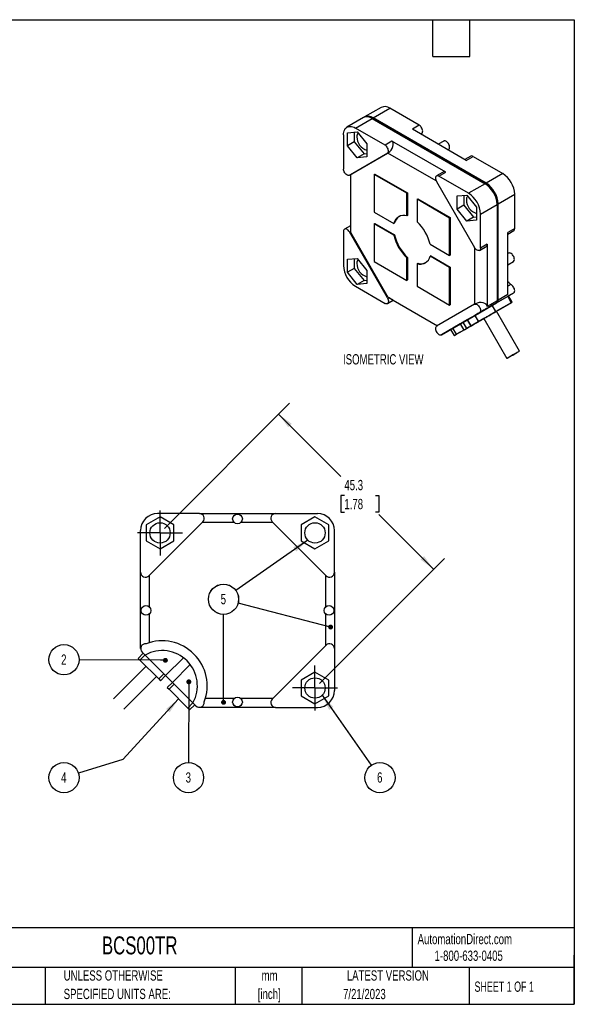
# Model space of a CAD drawing. Header units: millimetres. Extents: x 6 to 273, y 6 to 210.
# Tile 2 of 2: x 159 to 273, y 6 to 210. Entities that reach past the tile are written whole.
import ezdxf

# ---------------------------------------------------------------- set-up
doc = ezdxf.new("R2010")
doc.units = ezdxf.units.MM
doc.linetypes.add('CENTERX2', pattern=[20.32, 12.7, -2.54, 2.54, -2.54])
doc.layers.add('CENTER', color=40, linetype='CENTERX2')
doc.layers.add('DIMENSIONS', color=140, linetype='Continuous', lineweight=25)
doc.layers.add('TEXT', color=140, linetype='Continuous', lineweight=25)
doc.styles.add('SLDTEXTSTYLE0', font='TXT', dxfattribs={"width": 0.7})
doc.styles.add('SLDTEXTSTYLE1', font='TXT', dxfattribs={"width": 0.65})
doc.dimstyles.new('SLDDIMSTYLE1', dxfattribs={"dimtxt": 2.158008, "dimasz": 3.302, "dimexe": 0, "dimexo": 0.0625, "dimgap": 0.539502, "dimtad": 0, "dimtih": 1, "dimtoh": 1, "dimrnd": 1e-09, "dimzin": 12, "dimdsep": 46, "dimtxsty": 'SLDTEXTSTYLE0', "dimsah": 1, "dimcen": 0.09, "dimadec": 0, "dimazin": 3, "dimtfac": 1, "dimtofl": 0, "dimtmove": 0, "dimatfit": 3, "dimfxl": 0, "dimfrac": 2, "dimtolj": 1, "dimtzin": 12, "dimarcsym": 0})
doc.dimstyles.new('SLDDIMSTYLE4', dxfattribs={"dimtxt": 0.18, "dimasz": 1.016, "dimexe": 0, "dimexo": 0.0625, "dimgap": 0, "dimtad": 0, "dimtih": 1, "dimtoh": 1, "dimdec": 0, "dimrnd": 1e-09, "dimzin": 0, "dimdsep": 46, "dimtxsty": 'Standard', "dimblk1": 'DOT', "dimblk2": 'DOT', "dimsah": 1, "dimcen": 0.09, "dimadec": 0, "dimazin": 0, "dimtfac": 1.016, "dimtdec": 0, "dimtofl": 0, "dimtmove": 0, "dimatfit": 3, "dimldrblk": 'DOT', "dimfxl": 0, "dimfrac": 2, "dimtolj": 1, "dimtzin": 0, "dimarcsym": 0})
doc.dimstyles.new('SLDDIMSTYLE5', dxfattribs={"dimtxt": 0.18, "dimasz": 3.302, "dimexe": 0, "dimexo": 0.0625, "dimgap": 0, "dimtad": 0, "dimtih": 1, "dimtoh": 1, "dimdec": 0, "dimrnd": 1e-09, "dimzin": 0, "dimdsep": 46, "dimtxsty": 'Standard', "dimsah": 1, "dimcen": 0.09, "dimadec": 0, "dimazin": 0, "dimtfac": 3.302, "dimtdec": 0, "dimtofl": 0, "dimtmove": 0, "dimatfit": 3, "dimfxl": 0, "dimfrac": 2, "dimtolj": 1, "dimtzin": 0, "dimarcsym": 0})

# ---------------------------------------------------------------- blocks, each defined once
blk = doc.blocks.new('SW_NOTE_0_2')
at = {"layer": 'TEXT', "color": 0, "char_height": 2.117, "attachment_point": 2, "style": 'SLDTEXTSTYLE0'}
for s, insert in [('mm', (2.84, 2.73)), ('[inch]', (2.76, -1.09))]:
    blk.add_mtext(s, dxfattribs=dict(at, insert=insert))
blk = doc.blocks.new('SW_NOTE_0_3')
at = {"layer": 'TEXT', "color": 0, "char_height": 2.1167, "attachment_point": 1, "style": 'SLDTEXTSTYLE0'}
for s, insert in [('UNLESS OTHERWISE', (0, 2.73)), ('SPECIFIED UNITS ARE:', (0, -1.09))]:
    blk.add_mtext(s, dxfattribs=dict(at, insert=insert))
blk = doc.blocks.new('_D_8')
at = {"layer": 'DIMENSIONS'}
for p, q in [((188.4, 104.53), (214.25, 130.38)), ((212, 128.13), (224.86, 115.27)), ((225.57, 111.36), (224.85, 111.36)), ((224.85, 111.36), (224.85, 107.93)), ((231.98, 111.36), (232.71, 111.36)), ((232.71, 111.36), (232.71, 107.93)), ((224.85, 107.93), (225.57, 107.93)), ((232.71, 107.93), (231.98, 107.93)), ((244, 96.13), (232.69, 107.44)), ((220.4, 72.53), (246.25, 98.38))]:
    blk.add_line(p, q, dxfattribs=at)
for points in [[(212, 128.13), (213.98, 125.44), (214.7, 126.16)], [(244, 96.13), (242.03, 98.83), (241.31, 98.11)]]:
    blk.add_solid(points, dxfattribs=at)
at = {"layer": 'DIMENSIONS', "char_height": 2.117, "attachment_point": 1, "style": 'SLDTEXTSTYLE0'}
for s, insert in [('45.3', (225.57, 114.57)), ('1.78', (225.57, 110.65))]:
    blk.add_mtext(s, dxfattribs=dict(at, insert=insert))
blk = doc.blocks.new('SW_NOTE_0_9')
at = {"layer": 'TEXT', "color": 0}
blk.add_circle((-3.12, 0.02), 3.12, dxfattribs=at)
at = {"layer": 'TEXT', "color": 0, "insert": (-3.16, 1.11), "char_height": 2.12, "attachment_point": 2, "style": 'SLDTEXTSTYLE0'}
blk.add_mtext('2', dxfattribs=at)
blk = doc.blocks.new('_Dot')
at = {"color": 0, "linetype": 'ByBlock', "lineweight": -2}
blk.add_line((-0.5, 0), (-1, 0), dxfattribs=at)
at = {"color": 0, "linetype": 'ByBlock', "const_width": 0.5}
blk.add_lwpolyline([(-0.25, 0, 1), (0.25, 0, 1)], format="xyb", close=True, dxfattribs=at)
blk = doc.blocks.new('SW_NOTE_0_10')
at = {"layer": 'TEXT', "color": 0}
blk.add_circle((-0.01, -3.12), 3.12, dxfattribs=at)
at = {"layer": 'TEXT', "color": 0, "insert": (-0.05, -2.03), "char_height": 2.12, "attachment_point": 2, "style": 'SLDTEXTSTYLE0'}
blk.add_mtext('3', dxfattribs=at)
blk = doc.blocks.new('SW_NOTE_0_11')
at = {"layer": 'TEXT', "color": 0}
blk.add_circle((0.9, 1.64), 3.12, dxfattribs=at)
at = {"layer": 'TEXT', "color": 0, "insert": (0.86, 2.73), "char_height": 2.12, "attachment_point": 2, "style": 'SLDTEXTSTYLE0'}
blk.add_mtext('4', dxfattribs=at)
blk = doc.blocks.new('SW_NOTE_0_12')
at = {"layer": 'TEXT', "color": 0}
blk.add_circle((1.8, -2.56), 3.12, dxfattribs=at)
at = {"layer": 'TEXT', "color": 0, "insert": (1.76, -1.46), "char_height": 2.12, "attachment_point": 2, "style": 'SLDTEXTSTYLE0'}
blk.add_mtext('6', dxfattribs=at)
blk = doc.blocks.new('SW_NOTE_0_13')
at = {"layer": 'TEXT', "color": 0}
blk.add_circle((0, 3.12), 3.12, dxfattribs=at)
at = {"layer": 'TEXT', "color": 0, "insert": (-0.04, 4.22), "char_height": 2.12, "attachment_point": 2, "style": 'SLDTEXTSTYLE0'}
blk.add_mtext('5', dxfattribs=at)
blk = doc.blocks.new('SW_NOTE_0_14')
at = {"layer": 'TEXT', "color": 0}
blk.add_circle((-3.02, 0.78), 3.12, dxfattribs=at)
at = {"layer": 'TEXT', "color": 0, "insert": (-3.06, 1.88), "char_height": 2.12, "attachment_point": 2, "style": 'SLDTEXTSTYLE0'}
blk.add_mtext('5', dxfattribs=at)
blk = doc.blocks.new('SW_NOTE_0_15')
at = {"layer": 'TEXT', "color": 0}
blk.add_circle((-2.56, -1.79), 3.12, dxfattribs=at)
at = {"layer": 'TEXT', "color": 0, "insert": (-2.6, -0.7), "char_height": 2.12, "attachment_point": 2, "style": 'SLDTEXTSTYLE0'}
blk.add_mtext('5', dxfattribs=at)
blk = doc.blocks.new('SW_CENTERMARKSYMBOL_4')
at = {"layer": 'CENTER', "color": 0}
for p, q in [((0, 2.54), (0, 4.64)), ((0, 0), (0, 2.54)), ((-2.54, 0), (-4.64, 0)), ((0, 0), (-2.54, 0)), ((0, 0), (0, -2.54)), ((0, 0), (2.54, 0)), ((2.54, 0), (4.64, 0)), ((0, -2.54), (0, -4.64))]:
    blk.add_line(p, q, dxfattribs=at)
blk = doc.blocks.new('SW_CENTERMARKSYMBOL_5')
at = {"layer": 'CENTER', "color": 0}
for p, q in [((0, 2.54), (0, 4.64)), ((0, 0), (0, 2.54)), ((-2.54, 0), (-4.64, 0)), ((0, 0), (-2.54, 0)), ((0, 0), (0, -2.54)), ((0, 0), (2.54, 0)), ((2.54, 0), (4.64, 0)), ((0, -2.54), (0, -4.64))]:
    blk.add_line(p, q, dxfattribs=at)

msp = doc.modelspace()

# ---------------------------------------------------------------- linework, layer by layer
for p, q in [((233.182, 191.45), (229.753, 189.47)), ((231.503, 189.297), (234.932, 191.276)), ((241.035, 187.754), (234.932, 191.276)), ((229.541, 189.347), (226.111, 187.368)), ((227.861, 187.194), (231.291, 189.174)), ((231.291, 189.174), (254.625, 175.703)), ((231.503, 189.297), (231.432, 189.093)), ((254.837, 175.826), (231.503, 189.297)), ((233.963, 183.672), (227.861, 187.194)), ((241.035, 187.754), (239.62, 186.937)), ((225.386, 185.765), (225.386, 178.718)), ((226.199, 186.231), (228.215, 186.411)), ((226.199, 183.544), (226.199, 186.231)), ((227.614, 186.358), (227.614, 184.36)), ((228.215, 186.411), (230.23, 183.904)), ((250.75, 180.512), (239.62, 186.937)), ((241.535, 186.071), (241.328, 185.952)), ((241.328, 185.952), (241.535, 186.071)), ((227.614, 184.36), (226.199, 183.544)), ((228.215, 181.037), (226.199, 183.544)), ((227.614, 184.36), (229.629, 181.853)), ((230.23, 183.904), (230.23, 181.217)), ((235.378, 184.488), (233.963, 183.672)), ((246.508, 178.063), (235.378, 184.488)), ((246.099, 184.509), (244.963, 183.853)), ((226.593, 177.444), (234.463, 181.989)), ((234.539, 182.033), (226.8, 177.564)), ((229.629, 181.853), (228.215, 181.037)), ((230.23, 181.217), (228.215, 181.037)), ((229.629, 181.853), (230.23, 181.907)), ((234.463, 181.989), (234.671, 182.109)), ((234.539, 182.033), (234.671, 182.109)), ((244.528, 176.266), (234.539, 182.033)), ((246.963, 182.698), (247.099, 182.777)), ((251.664, 181.378), (250.457, 180.681)), ((250.75, 180.512), (252.164, 181.328)), ((252.164, 181.328), (258.267, 177.806)), ((226.8, 177.564), (226.593, 177.444)), ((226.8, 177.564), (226.8, 165.714)), ((231.75, 177.6), (231.892, 177.682)), ((238.468, 173.722), (231.75, 177.6)), ((231.75, 177.6), (231.75, 169.843)), ((231.892, 177.682), (238.609, 173.804)), ((245.8, 177.993), (244.593, 177.296)), ((245.093, 177.246), (246.508, 178.063)), ((251.196, 173.724), (245.093, 177.246)), ((258.267, 177.806), (254.837, 175.826)), ((244.593, 176.141), (252.463, 162.51)), ((254.625, 175.703), (251.196, 173.724)), ((254.765, 175.618), (254.837, 175.826)), ((238.468, 173.722), (238.609, 173.804)), ((238.468, 169.061), (238.468, 173.722)), ((238.609, 173.804), (238.609, 169.143)), ((248.827, 173.169), (250.842, 173.349)), ((248.827, 170.481), (248.827, 173.169)), ((250.241, 173.295), (250.241, 171.298)), ((250.842, 173.349), (252.857, 170.842)), ((257.312, 171.539), (260.742, 173.519)), ((260.742, 166.472), (260.742, 173.519)), ((240.589, 172.498), (240.73, 172.579)), ((247.307, 168.62), (240.589, 172.498)), ((240.589, 172.498), (240.589, 167.837)), ((240.73, 172.579), (247.448, 168.702)), ((250.241, 171.298), (248.827, 170.481)), ((250.241, 171.298), (252.256, 168.791)), ((252.857, 170.842), (252.857, 168.155)), ((253.671, 169.437), (257.1, 171.417)), ((257.312, 171.539), (257.096, 171.581)), ((257.1, 171.417), (257.1, 151.518)), ((257.312, 151.64), (257.312, 171.539)), ((231.75, 169.843), (235.787, 167.513)), ((238.609, 169.143), (238.468, 169.061)), ((247.307, 168.62), (247.448, 168.702)), ((247.448, 168.702), (247.448, 160.944)), ((250.842, 167.974), (248.827, 170.481)), ((252.256, 168.791), (250.842, 167.974)), ((252.256, 168.791), (252.857, 168.845)), ((253.671, 162.39), (253.671, 169.437)), ((226.8, 167.021), (225.593, 166.324)), ((231.75, 167.394), (231.892, 167.475)), ((231.75, 167.394), (231.75, 159.636)), ((235.787, 165.063), (231.75, 167.394)), ((231.892, 167.475), (235.928, 165.145)), ((235.787, 167.513), (235.928, 167.595)), ((247.307, 160.863), (247.307, 168.62)), ((252.857, 168.155), (250.842, 167.974)), ((225.386, 165.866), (225.386, 158.819)), ((226.593, 165.747), (226.8, 165.866)), ((234.463, 152.115), (226.593, 165.747)), ((226.8, 165.714), (234.539, 152.311)), ((235.928, 165.145), (235.787, 165.063)), ((260.742, 166.472), (259.327, 165.656)), ((259.327, 165.318), (260.534, 166.014)), ((259.327, 152.804), (259.327, 165.656)), ((243.27, 163.193), (247.307, 160.863)), ((253.463, 161.932), (254.67, 162.629)), ((255.085, 163.207), (253.671, 162.39)), ((255.085, 163.207), (255.085, 150.354)), ((243.411, 160.825), (243.27, 160.743)), ((247.307, 158.413), (243.27, 160.743)), ((243.411, 160.825), (247.448, 158.495)), ((247.448, 160.944), (247.307, 160.863)), ((252.539, 150.856), (252.539, 162.39)), ((259.464, 161.361), (259.327, 161.282)), ((226.199, 160.102), (228.215, 160.282)), ((226.199, 157.415), (226.199, 160.102)), ((227.614, 160.228), (227.614, 158.231)), ((228.215, 160.282), (230.23, 157.775)), ((231.75, 159.636), (238.468, 155.759)), ((238.468, 160.42), (238.609, 160.501)), ((238.468, 155.759), (238.468, 160.42)), ((238.609, 160.501), (238.609, 155.84)), ((240.589, 159.195), (240.73, 159.277)), ((240.589, 159.195), (240.589, 154.534)), ((259.327, 158.973), (260.464, 159.629)), ((227.614, 158.231), (226.199, 157.415)), ((228.215, 154.908), (226.199, 157.415)), ((227.614, 158.231), (229.629, 155.724)), ((230.23, 157.775), (230.23, 155.088)), ((247.307, 158.413), (247.448, 158.495)), ((247.307, 150.656), (247.307, 158.413)), ((247.448, 158.495), (247.448, 150.738)), ((227.861, 154.533), (233.963, 151.01)), ((229.629, 155.724), (228.215, 154.908)), ((230.23, 155.088), (228.215, 154.908)), ((229.629, 155.724), (230.23, 155.778)), ((238.468, 155.759), (238.609, 155.84)), ((240.589, 154.534), (247.307, 150.656)), ((259.952, 154.887), (259.327, 154.526)), ((259.289, 152.443), (256.107, 150.606)), ((257.001, 151.123), (260.534, 153.162)), ((259.327, 152.804), (257.312, 151.64)), ((259.289, 152.443), (260.039, 151.144)), ((260.062, 152.89), (259.472, 152.549)), ((260.222, 151.25), (259.472, 152.549)), ((260.062, 152.89), (260.098, 152.91)), ((260.534, 153.162), (260.098, 152.91)), ((234.671, 152.235), (234.463, 152.115)), ((234.463, 150.96), (235.671, 151.657)), ((234.539, 152.311), (244.8, 146.387)), ((234.539, 152.311), (234.671, 152.235)), ((235.671, 151.657), (244.8, 146.387)), ((252.463, 150.812), (244.593, 146.267)), ((247.307, 150.656), (247.448, 150.738)), ((252.671, 150.932), (252.463, 150.812)), ((253.463, 149.08), (256.996, 151.12)), ((257.1, 151.518), (255.085, 150.354)), ((256.064, 150.581), (255.222, 150.094)), ((255.958, 150.519), (256.064, 150.581)), ((256.857, 149.307), (256.107, 150.606)), ((260.039, 151.144), (256.857, 149.307)), ((256.994, 151.118), (257.001, 151.123)), ((256.996, 151.12), (256.994, 151.118)), ((257.392, 149.616), (260.142, 151.204)), ((245.593, 144.535), (253.463, 149.08)), ((252.485, 148.515), (250.985, 147.649)), ((252.485, 148.515), (253.235, 147.216)), ((261.713, 141.141), (256.963, 149.368)), ((249.485, 146.783), (247.985, 145.917)), ((250.906, 147.602), (249.131, 146.578)), ((249.357, 144.976), (252.539, 146.813)), ((249.485, 146.783), (250.235, 145.484)), ((250.906, 147.603), (250.089, 147.131)), ((250.839, 145.832), (250.089, 147.131)), ((254.365, 147.868), (250.839, 145.832)), ((250.906, 147.603), (251.656, 146.304)), ((251.735, 146.35), (250.985, 147.649)), ((253.235, 147.216), (251.735, 146.35)), ((251.839, 146.41), (254.365, 147.868)), ((254.365, 147.868), (259.115, 139.641)), ((247.509, 145.641), (245.593, 144.535)), ((247.509, 145.641), (248.259, 144.342)), ((248.735, 144.618), (247.985, 145.917)), ((250.235, 145.484), (248.735, 144.618)), ((187.502, 106.923), (184.652, 105.277)), ((185.209, 94.795), (196.339, 105.925)), ((195.632, 107.632), (187.002, 107.632)), ((190.352, 105.277), (187.502, 106.923)), ((195.632, 107.632), (211.372, 107.632)), ((196.246, 105.832), (202.788, 105.832)), ((204.216, 105.832), (210.758, 105.832)), ((210.665, 105.925), (221.795, 94.795)), ((211.372, 107.632), (220.002, 107.632)), ((219.502, 106.923), (216.652, 105.277)), ((222.352, 105.277), (219.502, 106.923)), ((183.502, 95.502), (183.502, 104.132)), ((184.652, 105.277), (184.652, 101.986)), ((190.352, 101.986), (190.352, 105.277)), ((216.652, 105.277), (216.652, 101.986)), ((222.352, 101.986), (222.352, 105.277)), ((223.502, 95.502), (223.502, 104.132)), ((184.652, 101.986), (187.502, 100.341)), ((187.502, 100.341), (190.352, 101.986)), ((216.652, 101.986), (219.502, 100.341)), ((219.502, 100.341), (222.352, 101.986)), ((183.502, 79.762), (183.502, 95.502)), ((185.302, 88.346), (185.302, 94.888)), ((221.702, 94.888), (221.702, 88.346)), ((223.502, 95.502), (223.502, 79.762)), ((185.302, 80.986), (185.302, 86.918)), ((221.702, 86.918), (221.702, 80.376)), ((221.795, 80.469), (210.665, 69.339)), ((223.502, 79.762), (223.502, 71.132)), ((184.056, 78.793), (182.996, 77.732)), ((182.996, 77.732), (183.349, 77.379)), ((183.349, 77.379), (184.41, 78.439)), ((187.238, 73.49), (183.349, 77.379)), ((183.795, 79.055), (184.412, 78.437)), ((184.412, 78.437), (188.653, 74.197)), ((192.329, 77.874), (188.653, 74.197)), ((184.622, 76.106), (177.905, 69.388)), ((190.067, 72.783), (193.744, 76.459)), ((180.026, 67.267), (186.743, 73.985)), ((188.299, 74.55), (187.238, 73.49)), ((187.238, 73.49), (187.592, 73.136)), ((187.592, 73.136), (188.653, 74.197)), ((188.653, 74.197), (190.067, 72.783)), ((219.502, 74.923), (216.652, 73.277)), ((216.652, 73.277), (216.652, 69.986)), ((222.352, 73.277), (219.502, 74.923)), ((222.352, 69.986), (222.352, 73.277)), ((190.067, 72.783), (189.006, 71.722)), ((189.006, 71.722), (189.36, 71.368)), ((189.36, 71.368), (190.42, 72.429)), ((193.249, 67.479), (189.36, 71.368)), ((190.067, 72.783), (194.307, 68.542)), ((202.788, 69.432), (196.856, 69.432)), ((210.758, 69.432), (204.216, 69.432)), ((216.652, 69.986), (219.502, 68.341)), ((219.502, 68.341), (222.352, 69.986)), ((194.309, 68.54), (193.249, 67.479)), ((193.249, 67.479), (193.602, 67.126)), ((193.602, 67.126), (194.663, 68.186)), ((194.307, 68.542), (194.925, 67.925)), ((211.372, 67.632), (195.632, 67.632)), ((211.372, 67.632), (220.002, 67.632))]:
    msp.add_line(p, q)
at = {"flags": 128}
for points in [[(225.386, 185.765), (225.402, 186.076), (225.448, 186.365), (225.525, 186.629), (225.631, 186.864), (225.766, 187.067), (225.926, 187.235), (226.111, 187.368), (226.318, 187.462), (226.544, 187.516), (226.787, 187.531), (227.044, 187.506), (227.31, 187.441), (227.584, 187.336), (227.861, 187.194)], [(241.535, 186.071), (241.629, 186.152), (241.697, 186.269), (241.734, 186.417), (241.74, 186.588), (241.713, 186.775), (241.655, 186.97), (241.569, 187.163), (241.458, 187.346), (241.328, 187.51), (241.185, 187.648), (241.035, 187.754)], [(234.463, 181.989), (234.558, 182.07), (234.626, 182.187), (234.663, 182.335), (234.669, 182.506), (234.642, 182.693), (234.584, 182.888), (234.498, 183.081), (234.387, 183.264), (234.257, 183.428), (234.114, 183.566), (233.963, 183.672)], [(247.307, 183.235), (247.291, 183.413), (247.245, 183.602), (247.172, 183.793), (247.073, 183.977), (246.953, 184.146), (246.818, 184.293), (246.673, 184.412), (246.526, 184.498), (246.381, 184.546), (246.246, 184.554), (246.126, 184.523), (246.099, 184.509)], [(226.593, 177.444), (226.476, 177.403), (226.34, 177.403), (226.194, 177.444), (226.043, 177.525), (225.894, 177.642), (225.754, 177.789), (225.63, 177.96), (225.527, 178.148), (225.45, 178.342), (225.402, 178.536), (225.386, 178.718)], [(245.093, 177.246), (244.943, 177.315), (244.8, 177.342), (244.67, 177.328), (244.559, 177.273), (244.473, 177.179), (244.415, 177.052), (244.388, 176.895), (244.393, 176.718), (244.431, 176.527), (244.498, 176.332), (244.593, 176.141)], [(226.593, 165.747), (226.476, 165.924), (226.34, 166.08), (226.194, 166.208), (226.043, 166.301), (225.894, 166.356), (225.754, 166.37), (225.63, 166.342), (225.527, 166.274), (225.45, 166.168), (225.402, 166.03), (225.386, 165.866)], [(253.671, 162.39), (253.654, 162.226), (253.607, 162.088), (253.529, 161.982), (253.426, 161.914), (253.302, 161.886), (253.163, 161.9), (253.014, 161.955), (252.863, 162.048), (252.716, 162.176), (252.581, 162.332), (252.463, 162.51)], [(260.671, 160.087), (260.655, 160.266), (260.61, 160.454), (260.536, 160.645), (260.437, 160.829), (260.317, 160.998), (260.182, 161.146), (260.038, 161.265), (259.89, 161.35), (259.745, 161.398), (259.61, 161.406), (259.491, 161.375), (259.464, 161.361)], [(259.952, 154.887), (259.531, 155.297), (259.327, 155.482)], [(260.534, 153.162), (260.626, 153.24), (260.693, 153.35), (260.732, 153.49), (260.741, 153.652), (260.72, 153.83), (260.671, 154.017), (260.594, 154.204), (260.494, 154.383), (260.374, 154.548), (260.24, 154.69), (260.098, 154.805), (259.952, 154.887)], [(259.472, 152.549), (259.466, 152.545), (259.443, 152.532), (259.405, 152.51), (259.353, 152.48), (259.289, 152.443)], [(234.463, 152.115), (234.558, 151.925), (234.626, 151.729), (234.663, 151.539), (234.669, 151.361), (234.642, 151.205), (234.584, 151.077), (234.498, 150.983), (234.387, 150.928), (234.257, 150.914), (234.114, 150.942), (233.963, 151.01)], [(235.671, 151.657), (235.663, 151.662), (235.625, 151.683), (235.556, 151.723), (235.458, 151.78), (235.334, 151.852), (235.188, 151.936), (235.025, 152.03), (234.851, 152.131), (234.671, 152.235)], [(252.463, 150.812), (252.578, 150.853), (252.71, 150.855), (252.853, 150.816), (253, 150.74), (253.146, 150.629), (253.284, 150.488), (253.408, 150.324), (253.513, 150.143), (253.593, 149.953), (253.646, 149.763), (253.67, 149.581), (253.662, 149.415), (253.624, 149.272), (253.556, 149.159), (253.463, 149.08)], [(256.107, 150.606), (255.84, 150.452), (255.556, 150.288), (255.257, 150.116), (254.949, 149.938), (254.636, 149.757), (254.323, 149.576), (254.014, 149.398), (253.713, 149.224), (253.426, 149.058), (253.155, 148.902), (252.906, 148.758), (252.682, 148.629), (252.485, 148.515)], [(260.039, 151.144), (260.103, 151.181), (260.155, 151.211), (260.193, 151.233), (260.216, 151.246), (260.222, 151.249), (260.211, 151.243), (260.184, 151.228), (260.142, 151.204)], [(253.235, 147.216), (253.432, 147.329), (253.656, 147.459), (253.905, 147.603), (254.176, 147.759), (254.463, 147.925), (254.764, 148.099), (255.073, 148.277), (255.386, 148.458), (255.699, 148.639), (256.007, 148.816), (256.306, 148.989), (256.59, 149.153), (256.857, 149.307)], [(256.464, 149.08), (256.267, 148.966), (256.053, 148.843), (255.829, 148.713), (255.6, 148.581), (255.373, 148.45), (255.154, 148.324), (254.949, 148.205), (254.764, 148.098), (254.602, 148.005), (254.47, 147.929), (254.371, 147.871), (254.306, 147.834), (254.279, 147.819), (254.29, 147.825), (254.338, 147.852), (254.365, 147.868)], [(256.963, 149.368), (257.021, 149.402), (257.049, 149.417), (257.038, 149.411), (256.99, 149.384), (256.906, 149.335), (256.788, 149.267), (256.639, 149.181), (256.464, 149.08)], [(257.392, 149.616), (257.337, 149.583), (257.27, 149.545), (257.194, 149.501), (257.112, 149.454), (257.027, 149.405), (256.963, 149.368)], [(250.089, 147.131), (250.015, 147.089), (249.935, 147.042), (249.85, 146.994), (249.766, 146.945), (249.684, 146.897), (249.608, 146.854), (249.541, 146.815), (249.485, 146.783)], [(252.764, 146.943), (252.567, 146.83), (252.353, 146.706), (252.129, 146.577), (251.9, 146.445), (251.673, 146.314), (251.454, 146.187), (251.249, 146.069), (251.064, 145.962), (250.902, 145.869), (250.77, 145.792), (250.671, 145.735), (250.606, 145.698), (250.579, 145.682), (250.59, 145.688), (250.638, 145.716), (250.722, 145.764), (250.84, 145.832), (250.989, 145.918), (251.164, 146.019), (251.361, 146.133), (251.575, 146.256), (251.799, 146.386), (252.028, 146.518), (252.254, 146.649), (252.473, 146.775), (252.679, 146.894), (252.864, 147.001), (253.025, 147.094), (253.157, 147.17), (253.257, 147.228), (253.321, 147.265), (253.349, 147.281), (253.338, 147.275), (253.29, 147.247), (253.206, 147.198), (253.088, 147.13), (252.939, 147.045), (252.764, 146.943)], [(250.985, 147.649), (250.943, 147.625), (250.917, 147.609), (250.906, 147.603), (250.906, 147.603)], [(251.839, 146.41), (251.775, 146.373), (251.723, 146.343), (251.685, 146.321), (251.662, 146.308), (251.656, 146.304), (251.667, 146.31), (251.694, 146.326), (251.735, 146.35)], [(253.142, 147.161), (253.087, 147.129), (253.02, 147.091), (252.944, 147.047), (252.862, 146.999), (252.777, 146.951), (252.693, 146.902), (252.613, 146.855), (252.539, 146.813)], [(244.593, 146.267), (244.5, 146.188), (244.433, 146.075), (244.395, 145.932), (244.387, 145.766), (244.41, 145.584), (244.463, 145.394), (244.544, 145.205), (244.648, 145.024), (244.772, 144.859), (244.91, 144.718), (245.056, 144.607), (245.204, 144.531), (245.347, 144.493), (245.478, 144.494), (245.593, 144.535)], [(247.985, 145.917), (247.82, 145.821), (247.688, 145.745), (247.591, 145.689), (247.531, 145.654), (247.509, 145.641), (247.509, 145.641)], [(249.357, 144.976), (249.112, 144.835), (248.893, 144.708), (248.702, 144.598), (248.543, 144.506), (248.417, 144.434), (248.327, 144.382), (248.274, 144.351), (248.259, 144.342), (248.281, 144.355), (248.341, 144.39), (248.438, 144.446), (248.57, 144.522), (248.735, 144.618)], [(250.235, 145.484), (250.291, 145.516), (250.358, 145.555), (250.434, 145.598), (250.516, 145.646), (250.6, 145.694), (250.685, 145.743), (250.765, 145.79), (250.839, 145.832)], [(261.164, 140.824), (261.332, 140.921), (261.474, 141.003), (261.586, 141.068), (261.664, 141.112), (261.706, 141.137), (261.71, 141.139), (261.678, 141.12), (261.609, 141.081), (261.505, 141.021), (261.371, 140.943), (261.208, 140.849), (261.023, 140.743), (260.821, 140.626), (260.606, 140.502), (260.386, 140.375), (260.167, 140.248), (259.955, 140.126), (259.757, 140.011), (259.577, 139.907), (259.421, 139.817), (259.294, 139.744), (259.199, 139.689), (259.139, 139.654), (259.115, 139.641), (259.129, 139.649), (259.18, 139.678), (259.267, 139.728), (259.386, 139.797), (259.535, 139.883), (259.709, 139.984), (259.904, 140.096), (260.113, 140.217), (260.331, 140.343), (260.551, 140.47), (260.768, 140.595), (260.974, 140.714), (261.164, 140.824)]]:
    msp.add_lwpolyline(points, dxfattribs=at)
for centre, radius in [((187.502, 103.632), 2.1), ((203.502, 106.532), 1), ((219.502, 103.632), 2.1), ((184.602, 87.632), 1), ((222.402, 87.632), 1), ((219.502, 71.632), 2.1), ((203.502, 68.732), 1)]:
    msp.add_circle(centre, radius)
for centre, radius, start, end in [((233.912, 189.892), 1.72, 53.60737, 115.08217), ((230.26, 187.687), 1.81, 55.28081, 113.40873), ((230.496, 187.954), 1.678, 53.13285, 120.28876), ((229.318, 185.478), 1.177, 142.32064, 183.89398), ((231.007, 185.381), 2.863, 179.67354, 254.24645), ((246.812, 183.183), 0.498, 305.32586, 5.98632), ((251.872, 180.928), 0.496, 53.88583, 114.80372), ((255.395, 173.29), 5.351, 2.45345, 57.54655), ((251.753, 171.188), 5.351, 2.45345, 57.54655), ((251.966, 171.31), 5.351, 2.45345, 57.54655), ((251.946, 172.415), 1.177, 142.32064, 183.89398), ((248.324, 169.208), 5.351, 2.45345, 57.54655), ((253.635, 172.319), 2.863, 179.67354, 254.24645), ((237.836, 167.06), 2.099, 72.47897, 167.53179), ((238.119, 167.069), 2.253, 124.27272, 166.50402), ((234.451, 161.197), 9.042, 12.7529, 47.2471), ((244.606, 167.059), 9.042, 192.7529, 227.2471), ((244.747, 167.141), 9.042, 192.75282, 227.24718), ((260.249, 166.419), 0.496, 305.19448, 6.1177), ((241.221, 161.196), 2.099, 252.47897, 347.53179), ((230.733, 159.048), 5.351, 182.45345, 237.54655), ((229.318, 159.348), 1.177, 142.32064, 183.89398), ((231.007, 159.252), 2.863, 179.67354, 254.24645), ((241.37, 161.437), 2.253, 253.50266, 295.724), ((260.176, 160.035), 0.498, 305.32586, 5.98632), ((187.002, 104.132), 3.5, 90, 180), ((195.632, 106.632), 1, 315, 90), ((211.372, 106.632), 1, 90, 225), ((220.002, 104.132), 3.5, 0, 90), ((184.502, 95.502), 1, 180, 315), ((222.502, 95.502), 1, 225, 0), ((187.938, 72.068), 9.3, 339.08807, 110.91193), ((184.502, 79.762), 1, 83.31976, 225), ((187.938, 72.068), 7.28, 331.03688, 118.96312), ((222.502, 79.762), 1, 0, 135), ((220.002, 71.132), 3.5, 270, 0), ((211.372, 68.632), 1, 135, 270), ((195.632, 68.632), 1, 225, 6.68024)]:
    msp.add_arc(centre, radius, start, end)
for centre, major_axis, ratio, start_param, end_param in [((234.671, 183.263), (0.707, 1.225), 0.5773346, 3.9270314, 6.2832259), ((245.8, 176.838), (0.707, 1.225), 0.5773346, 0.0000406, 0.7853575), ((253.671, 163.207), (1.414, 0), 0.5773815, 5.4977059, 6.2831853), ((253.671, 150.354), (1.414, 0), 0.5773815, 0, 2.3561945), ((256.746, 152.13), (-0.229, 1.019), 0.2648025, 3.2242461, 4.0096442), ((256.251, 151.844), (1.015, -0.432), 0.7115739, 5.7918134, 6.5772116)]:
    msp.add_ellipse(centre, major_axis=major_axis, ratio=ratio, start_param=start_param, end_param=end_param)
at = {"layer": 'TEXT'}
for p, q in [((6.35, 209.55), (273.05, 209.55)), ((243.84, 201.93), (243.84, 209.55)), ((251.46, 201.93), (251.46, 209.55)), ((273.05, 209.55), (273.05, 6.35)), ((243.84, 201.93), (251.46, 201.93)), ((191.346, 69.382), (179.829, 56.856)), ((179.829, 56.856), (170.653, 54.043)), ((273.05, 22.126), (6.35, 22.126)), ((239.575, 22.126), (239.575, 13.97)), ((273.05, 6.35), (273.05, 16.51)), ((273.05, 13.97), (6.35, 13.97)), ((163.78, 13.97), (163.78, 6.35)), ((203.024, 13.97), (203.024, 6.35)), ((216.812, 13.97), (216.812, 6.35)), ((251.349, 13.97), (251.349, 6.35)), ((6.35, 6.35), (273.05, 6.35))]:
    msp.add_line(p, q, dxfattribs=at)
msp.add_solid([(191.346, 69.382), (188.737, 67.295), (189.485, 66.608)], dxfattribs=at)

# ---------------------------------------------------------------- block references
at = {"layer": 'CENTER'}
for name, p in [('SW_CENTERMARKSYMBOL_4', (187.502, 103.632)), ('SW_CENTERMARKSYMBOL_5', (219.502, 71.632))]:
    msp.add_blockref(name, p, dxfattribs=at)
at = {"layer": 'TEXT'}
for name, p in [('SW_NOTE_0_13', (200.617, 86.816)), ('SW_NOTE_0_14', (203.64, 89.155)), ('SW_NOTE_0_15', (203.174, 91.732)), ('SW_NOTE_0_9', (170.79, 77.434)), ('SW_NOTE_0_11', (166.769, 51.492)), ('SW_NOTE_0_10', (193.396, 56.251)), ('SW_NOTE_0_12', (231.113, 55.683)), ('SW_NOTE_0_3', (167.608, 10.635)), ('SW_NOTE_0_2', (207.286, 10.633))]:
    msp.add_blockref(name, p, dxfattribs=at)

# ---------------------------------------------------------------- texts
for s, insert, char_height, attachment_point, style in [('ISOMETRIC VIEW', (225.29, 140.518), 2.11667, 1, 'SLDTEXTSTYLE0'), ('BCS00TR', (175.502, 20.364), 3.7042, 1, 'SLDTEXTSTYLE0'), ('AutomationDirect.com', (240.695, 20.877), 2.11667, 1, 'SLDTEXTSTYLE0'), ('1-800-633-0405', (244.192, 17.437), 2.11667, 1, 'SLDTEXTSTYLE0'), ('LATEST VERSION', (234.552, 13.364), 2.11667, 2, 'SLDTEXTSTYLE0'), ('SHEET 1 OF 1', (252.441, 11.051), 2.11667, 1, 'SLDTEXTSTYLE1'), ('7/21/2023', (229.701, 9.528), 2.1167, 2, 'SLDTEXTSTYLE0')]:
    msp.add_mtext(s, dxfattribs=dict(at, insert=insert, char_height=char_height, attachment_point=attachment_point, style=style))

# ---------------------------------------------------------------- dimensions: what is measured, and where the dimension line sits
at = {"layer": 'DIMENSIONS'}
dim = msp.add_linear_dim(base=(244.001, 96.131), p1=(187.502, 103.632), p2=(219.502, 71.632), angle=315, dimstyle='SLDDIMSTYLE1', dxfattribs=at)
dim.commit()
dim.dimension.update_dxf_attribs({"geometry": '_D_8', "text_midpoint": (228.777, 111.355), "dimtype": 160})

# ---------------------------------------------------------------- leaders
at = {"layer": 'TEXT'}
for points, dimstyle in [([(218.024, 102.14), (203.174, 91.732)], 'SLDDIMSTYLE5'), ([(222.722, 84.207), (203.64, 89.155)], 'SLDDIMSTYLE4'), ([(200.619, 68.665), (200.617, 86.816)], 'SLDDIMSTYLE4'), ([(188.61, 77.344), (170.79, 77.434)], 'SLDDIMSTYLE4'), ([(193.454, 72.903), (193.396, 56.251)], 'SLDDIMSTYLE4'), ([(220.962, 70.123), (231.113, 55.683)], 'SLDDIMSTYLE5')]:
    msp.add_leader(points, dimstyle=dimstyle, dxfattribs=at)

doc.saveas('drawing.dxf')
